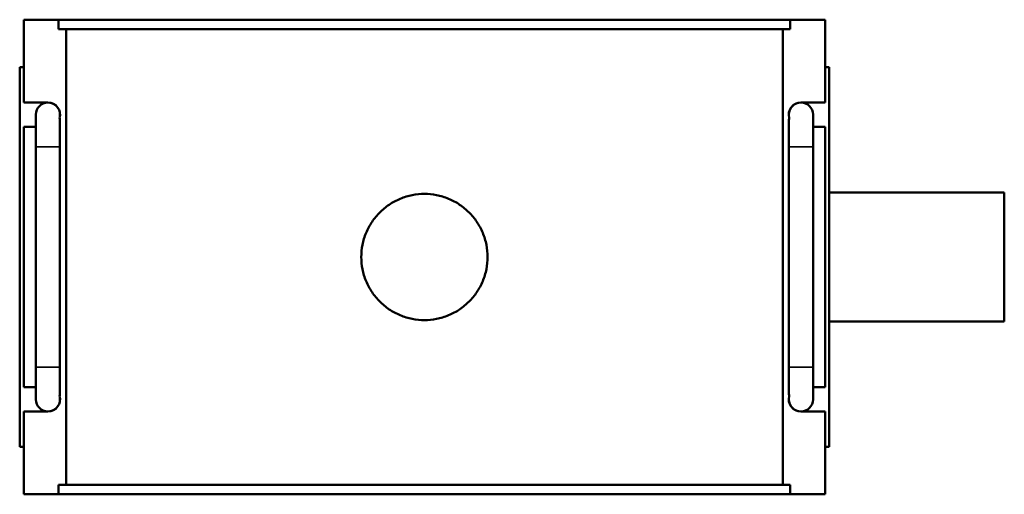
# Model space of a CAD drawing. Header units: millimetres. Extents: x 0 to 898, y -421 to 991.
# Tile 5 of 7: x 292 to 537, y 695 to 813. Entities that reach past the tile are written whole.
import ezdxf

# ---------------------------------------------------------------- set-up
doc = ezdxf.new("R2010")
doc.units = ezdxf.units.MM
doc.layers.add('Visible (ANSI)', color=7, linetype='Continuous', lineweight=50)
doc.layers.add('Visible Narrow (ANSI)', color=7, linetype='Continuous', lineweight=35)

msp = doc.modelspace()

# ---------------------------------------------------------------- linework, layer by layer
at = {"layer": 'Visible (ANSI)'}
for p, q in [((293.281, 812.886), (301.933, 812.886)), ((293.281, 792.286), (293.281, 812.886)), ((301.933, 810.526), (301.933, 812.886)), ((483.63, 812.886), (301.933, 812.886)), ((483.63, 812.886), (492.281, 812.886)), ((483.63, 812.886), (483.63, 810.526)), ((492.281, 792.286), (492.281, 812.886)), ((301.933, 810.526), (483.63, 810.526)), ((303.801, 697.246), (303.801, 810.526)), ((481.761, 697.246), (481.761, 810.526)), ((293.281, 801.086), (292.281, 801.086)), ((292.281, 706.686), (292.281, 801.086)), ((492.281, 801.086), (493.281, 801.086)), ((493.281, 706.686), (493.281, 801.086)), ((293.281, 792.286), (299.306, 792.286)), ((486.257, 792.286), (492.281, 792.286)), ((296.281, 789.286), (296.281, 781.286)), ((302.281, 788.904), (302.281, 789.286)), ((302.281, 781.286), (302.281, 787.531)), ((483.281, 789.286), (483.281, 788.904)), ((483.281, 787.531), (483.281, 781.286)), ((489.281, 781.286), (489.281, 789.286)), ((293.281, 721.486), (293.281, 786.286)), ((296.281, 786.286), (293.281, 786.286)), ((492.281, 786.286), (489.281, 786.286)), ((492.281, 721.486), (492.281, 786.286)), ((296.281, 726.486), (296.281, 781.286)), ((302.281, 726.486), (302.281, 781.286)), ((483.281, 781.286), (483.281, 726.486)), ((489.281, 781.286), (489.281, 726.486)), ((493.281, 769.886), (536.781, 769.886)), ((536.781, 737.886), (536.781, 769.886)), ((493.281, 737.886), (536.781, 737.886)), ((296.281, 726.486), (296.281, 718.486)), ((302.281, 720.241), (302.281, 726.486)), ((483.281, 726.486), (483.281, 720.241)), ((489.281, 718.486), (489.281, 726.486)), ((293.281, 721.486), (296.281, 721.486)), ((489.281, 721.486), (492.281, 721.486)), ((302.281, 718.486), (302.281, 718.867)), ((483.281, 718.867), (483.281, 718.486)), ((293.281, 694.886), (293.281, 715.486)), ((299.306, 715.486), (293.281, 715.486)), ((492.281, 715.486), (486.257, 715.486)), ((492.281, 694.886), (492.281, 715.486)), ((292.281, 706.686), (293.281, 706.686)), ((493.281, 706.686), (492.281, 706.686)), ((301.933, 697.246), (483.63, 697.246)), ((301.933, 694.886), (301.933, 697.246)), ((483.63, 697.246), (483.63, 694.886)), ((301.933, 694.886), (293.281, 694.886)), ((483.63, 694.886), (301.933, 694.886)), ((492.281, 694.886), (483.63, 694.886))]:
    msp.add_line(p, q, dxfattribs=at)
for centre, start, end in [((299.281, 789.286), 90, 180), ((299.281, 789.286), 0, 90), ((299.306, 789.286), 343.92897, 90), ((486.257, 789.286), 90, 196.07103), ((486.281, 789.286), 90, 180), ((486.281, 789.286), 0, 90), ((299.306, 718.486), 270, 16.07103), ((486.257, 718.486), 163.92897, 270), ((299.281, 718.486), 180, 270), ((299.281, 718.486), 270, 0), ((486.281, 718.486), 180, 270), ((486.281, 718.486), 270, 0)]:
    msp.add_arc(centre, 3, start, end, dxfattribs=at)
for points in [[(302.188, 788.455), (302.253, 788.145), (302.281, 787.821), (302.281, 787.531)], [(483.281, 787.531), (483.281, 787.821), (483.309, 788.145), (483.374, 788.455)], [(302.281, 720.241), (302.281, 719.95), (302.253, 719.626), (302.188, 719.316)], [(483.374, 719.316), (483.309, 719.626), (483.281, 719.95), (483.281, 720.241)]]:
    msp.add_open_spline(points, degree=3, dxfattribs=at)
msp.add_open_spline([(408.461, 753.886), (408.461, 752.899), (408.367, 751.879), (407.969, 749.853), (407.666, 748.845), (406.865, 746.914), (406.367, 745.989), (405.216, 744.278), (404.564, 743.493), (403.174, 742.103), (402.388, 741.451), (400.678, 740.3), (399.753, 739.802), (397.822, 739.001), (396.814, 738.698), (394.787, 738.3), (393.768, 738.206), (391.795, 738.206), (390.775, 738.3), (388.748, 738.698), (387.741, 739.001), (385.81, 739.802), (384.885, 740.3), (383.174, 741.451), (382.389, 742.103), (380.999, 743.493), (380.346, 744.278), (379.196, 745.989), (378.697, 746.914), (377.897, 748.845), (377.594, 749.853), (377.196, 751.879), (377.101, 752.899), (377.101, 754.872), (377.196, 755.892), (377.594, 757.919), (377.897, 758.926), (378.697, 760.857), (379.196, 761.782), (380.346, 763.493), (380.999, 764.278), (382.389, 765.668), (383.174, 766.32), (384.885, 767.471), (385.81, 767.969), (387.741, 768.77), (388.748, 769.073), (390.775, 769.471), (391.795, 769.566), (393.768, 769.566), (394.787, 769.471), (396.814, 769.073), (397.822, 768.77), (399.753, 767.969), (400.678, 767.471), (402.388, 766.32), (403.174, 765.668), (404.564, 764.278), (405.216, 763.493), (406.367, 761.782), (406.865, 760.857), (407.666, 758.926), (407.969, 757.919), (408.367, 755.892), (408.461, 754.872), (408.461, 753.886)], degree=3, knots=[0, 0, 0, 0, 0.2959597, 0.2959597, 0.5919194, 0.5919194, 0.8878791, 0.8878791, 1.1838389, 1.1838389, 1.4797896, 1.4797896, 1.7757403, 1.7757403, 2.0716911, 2.0716911, 2.3676418, 2.3676418, 2.6635926, 2.6635926, 2.9595433, 2.9595433, 3.2554941, 3.2554941, 3.5514448, 3.5514448, 3.8474045, 3.8474045, 4.1433642, 4.1433642, 4.439324, 4.439324, 4.7352837, 4.7352837, 5.0312434, 5.0312434, 5.3272031, 5.3272031, 5.6231628, 5.6231628, 5.9191225, 5.9191225, 6.2150733, 6.2150733, 6.511024, 6.511024, 6.8069748, 6.8069748, 7.1029255, 7.1029255, 7.3988763, 7.3988763, 7.694827, 7.694827, 7.9907778, 7.9907778, 8.2867285, 8.2867285, 8.5826882, 8.5826882, 8.8786479, 8.8786479, 9.1746076, 9.1746076, 9.4705673, 9.4705673, 9.4705673, 9.4705673], dxfattribs=at)
at = {"layer": 'Visible Narrow (ANSI)'}
for p, q in [((302.244, 781.286), (296.318, 781.286)), ((483.318, 781.286), (489.244, 781.286)), ((302.244, 726.486), (296.318, 726.486)), ((483.318, 726.486), (489.244, 726.486))]:
    msp.add_line(p, q, dxfattribs=at)

doc.saveas('drawing.dxf')
